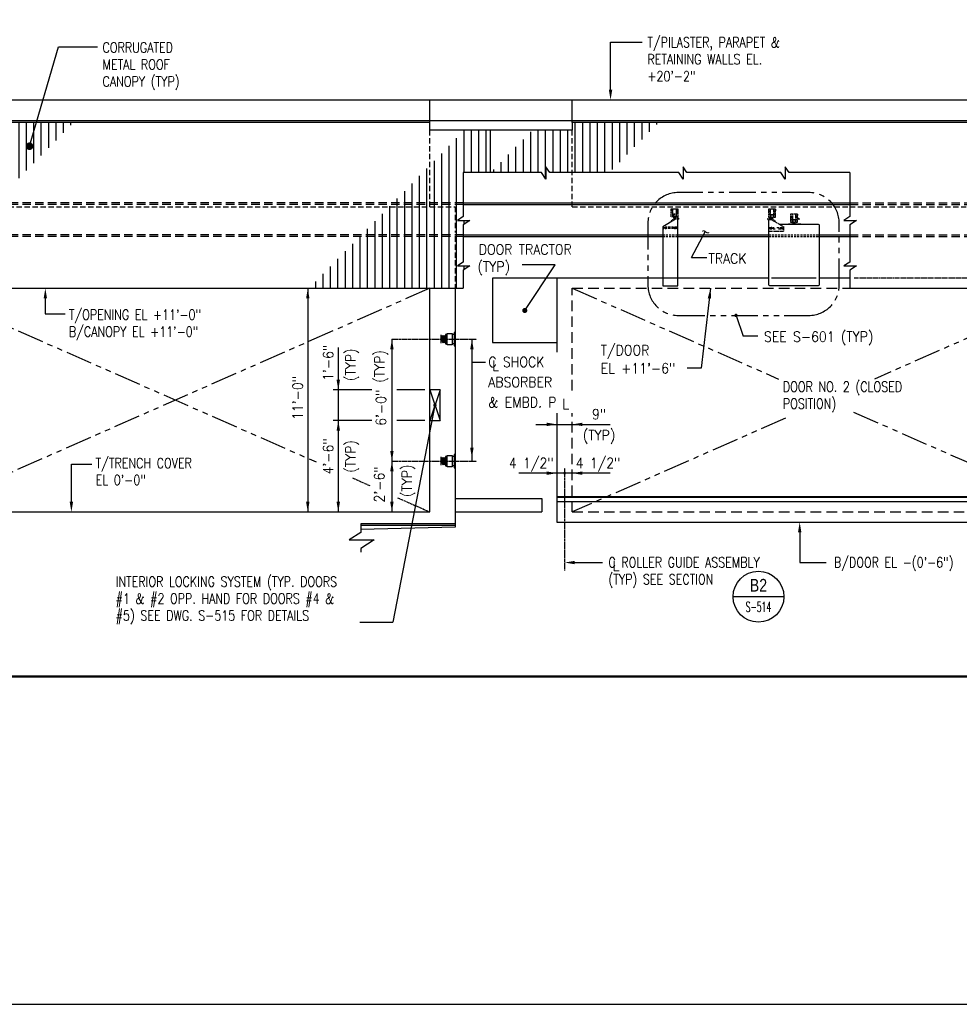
# Model space of a CAD drawing. Header units: inches. Extents: x -9715 to 32893, y -15613 to -1138.
# Tile 72 of 256: x 7546 to 8100, y -9939 to -9358. Entities that reach past the tile are written whole.
import ezdxf
from ezdxf.enums import TextEntityAlignment as Align

# ---------------------------------------------------------------- set-up
doc = ezdxf.new("R2010")
doc.units = ezdxf.units.IN
doc.header["$MEASUREMENT"] = 0
for name, pattern in [('CENTER', [2, 1.25, -0.25, 0.25, -0.25]), ('DASHED', [0.75, 0.5, -0.25]), ('DASHED2', [0.375, 0.25, -0.125]), ('HIDDEN', [0.375, 0.25, -0.125]), ('HIDDEN2', [0.1875, 0.125, -0.0625]), ('PHANTOM2', [1.25, 0.625, -0.125, 0.125, -0.125, 0.125, -0.125])]:
    doc.linetypes.add(name, pattern=pattern)
doc.layers.get('0').update_dxf_attribs({"color": 252})
doc.layers.get('DEFPOINTS').update_dxf_attribs({"color": 11})
for name, color, linetype in [('A-Sect-Iden', 2, 'Continuous'), ('S-ANNO-DIMS', 2, 'Continuous'), ('S-ANNO-SYMB', 2, 'Continuous'), ('S-ANNO-TEXT', 2, 'Continuous'), ('S1', 2, 'Continuous'), ('S2', 7, 'Continuous'), ('S4', 2, 'Continuous'), ('S5', 1, 'Continuous'), ('S6', 1, 'Continuous'), ('S7', 2, 'Continuous')]:
    doc.layers.add(name, color=color, linetype=linetype)
doc.styles.add('125', font='romans.shx', dxfattribs={"width": 0.8, "height": 2})
doc.styles.add('ROMANS', font='ROMANS.shx', dxfattribs={"width": 0.8})
doc.styles.add('SX-FRAC', font='SX-FRAC.shx', dxfattribs={"width": 0.9, "height": 14})
doc.styles.add('TITTEXTL', font='swiss.ttf', dxfattribs={"width": 0.8})
doc.dimstyles.new('dim', dxfattribs={"dimscale": 48, "dimtxt": 12, "dimasz": 0.125, "dimexe": 0.0625, "dimexo": 0.0625, "dimgap": 0.0625, "dimtad": 1, "dimdec": 4, "dimzin": 3, "dimdsep": 46, "dimlunit": 4, "dimtxsty": '125', "dimcen": 0.125, "dimclrd": 1, "dimclre": 1, "dimclrt": 256, "dimadec": 0, "dimazin": 0, "dimtfac": 1, "dimtdec": 4, "dimtix": 1, "dimtofl": 0, "dimtmove": 2, "dimatfit": 3, "dimfxl": 6, "dimtvp": 0.5, "dimtolj": 1, "dimtzin": 3, "dimarcsym": 0})

# ---------------------------------------------------------------- blocks, each defined once
blk = doc.blocks.new('*X143')
at = {"color": 0}
for p, q in [((1023.8, 1132.2), (1023.8, 1255.9)), ((1032.5, 1141.1), (1032.5, 1255.9)), ((1041.2, 1150), (1041.2, 1255.9)), ((1146.2, 1161), (1146.2, 1256.7)), ((1155, 1161), (1155, 1260.8)), ((1163.8, 1161), (1163.8, 1260.8)), ((1172.5, 1161), (1172.5, 1260.8)), ((1181.2, 1161), (1181.2, 1260.8)), ((1190, 1161), (1190, 1260.8)), ((1198.8, 1161), (1198.8, 1260.8)), ((1207.5, 1161), (1207.5, 1260.8)), ((1216.2, 1161), (1216.2, 1260.8)), ((1225, 1161), (1225, 1260.8)), ((1233.8, 1168.4), (1233.8, 1260.8)), ((1242.5, 1177.3), (1242.5, 1260.8)), ((1251.2, 1186.2), (1251.2, 1260.8)), ((1260, 1195.1), (1260, 1260.8)), ((1268.8, 1204), (1268.8, 1260.8)), ((1277.5, 1250.8), (1277.5, 1260.8)), ((1286.2, 1221.8), (1286.2, 1260.8)), ((1295, 1230.7), (1295, 1260.8)), ((1303.8, 1239.6), (1303.8, 1260.8)), ((1312.5, 1248.5), (1312.5, 1260.8)), ((1321.2, 1257.4), (1321.2, 1260.8)), ((1015, 1123.3), (1015, 1249.5)), ((1137.5, 1077), (1137.5, 1247.8)), ((1277.5, 1212.9), (1277.5, 1250.8)), ((1006.2, 1114.4), (1006.2, 1240.6)), ((1128.8, 1077), (1128.8, 1238.9)), ((988.7, 1096.6), (988.7, 1222.8)), ((997.5, 1105.5), (997.5, 1231.7)), ((1111.2, 1077), (1111.2, 1221.2)), ((1120, 1077), (1120, 1230)), ((980, 1087.7), (980, 1213.9)), ((1102.5, 1077), (1102.5, 1212.3)), ((971.2, 1078.8), (971.2, 1205)), ((1093.8, 1077), (1093.8, 1203.4)), ((953.7, 1077), (953.7, 1187.2)), ((962.5, 1077), (962.5, 1196.1)), ((1076.2, 1077), (1076.2, 1185.6)), ((1085, 1077), (1085, 1194.5)), ((945, 1077), (945, 1178.3)), ((1067.5, 1077), (1067.5, 1176.7)), ((936.2, 1077), (936.2, 1169.4)), ((1058.8, 1077), (1058.8, 1167.8)), ((918.7, 1077), (918.7, 1151.6)), ((927.5, 1077), (927.5, 1160.5)), ((1050, 1077), (1050, 1158.9)), ((1146.2, 1079.4), (1146.2, 1161)), ((1155, 1088.3), (1155, 1161)), ((1163.8, 1097.2), (1163.8, 1161)), ((1172.5, 1106.1), (1172.5, 1161)), ((1181.2, 1115), (1181.2, 1161)), ((1190, 1123.9), (1190, 1161)), ((1198.8, 1132.8), (1198.8, 1161)), ((1207.5, 1141.7), (1207.5, 1161)), ((1216.2, 1150.6), (1216.2, 1161)), ((1225, 1159.5), (1225, 1161)), ((910, 1077), (910, 1142.7)), ((901.2, 1077), (901.2, 1133.8)), ((883.7, 1077), (883.7, 1116.1)), ((892.5, 1077), (892.5, 1124.9)), ((875, 1077), (875, 1107.2)), ((866.2, 1077), (866.2, 1098.3)), ((857.5, 1077), (857.5, 1089.4)), ((840, 1065), (840, 1071.6)), ((848.7, 1077), (848.7, 1080.5)), ((848.7, 1065), (848.7, 1077)), ((857.5, 1065), (857.5, 1077)), ((866.2, 1065), (866.2, 1077)), ((875, 1065), (875, 1077)), ((883.7, 1065), (883.7, 1077)), ((892.5, 1065), (892.5, 1077)), ((901.2, 1065), (901.2, 1077)), ((910, 1065), (910, 1077)), ((918.7, 1065), (918.7, 1077)), ((927.5, 1065), (927.5, 1077)), ((936.2, 1065), (936.2, 1077)), ((945, 1065), (945, 1077)), ((953.7, 1065), (953.7, 1077)), ((962.5, 1069.9), (962.5, 1077)), ((1050, 1065), (1050, 1077)), ((1058.8, 1065), (1058.8, 1077)), ((1067.5, 1065), (1067.5, 1077)), ((1076.2, 1065), (1076.2, 1077)), ((1085, 1065), (1085, 1077)), ((1093.8, 1065), (1093.8, 1077)), ((1102.5, 1065), (1102.5, 1077)), ((1111.2, 1065), (1111.2, 1077)), ((1120, 1065), (1120, 1077)), ((1128.8, 1065), (1128.8, 1077)), ((1137.5, 1070.5), (1137.5, 1077))]:
    blk.add_line(p, q, dxfattribs=at)
blk = doc.blocks.new('*X144')
at = {"color": 0}
for p, q in [((1785, 1201.7), (1785, 1251)), ((1793.8, 1201.7), (1793.8, 1251.8)), ((1802.5, 1201.7), (1802.5, 1251.8)), ((1811.2, 1201.7), (1811.2, 1251.8)), ((1767.5, 1128), (1767.5, 1233.2)), ((1776.2, 1110.2), (1776.2, 1242.1)), ((1758.8, 1128), (1758.8, 1224.3)), ((1750, 1128), (1750, 1215.4)), ((1732.5, 1166), (1732.5, 1197.6)), ((1741.2, 1166), (1741.2, 1206.5)), ((1723.8, 1166), (1723.8, 1188.7)), ((1715, 1166), (1715, 1179.8)), ((1706.2, 1166), (1706.2, 1170.9)), ((1706.2, 1164), (1706.2, 1166)), ((1706.2, 1128), (1706.2, 1164)), ((1715, 1164), (1715, 1166)), ((1715, 1128), (1715, 1164)), ((1723.8, 1164), (1723.8, 1166)), ((1723.8, 1128), (1723.8, 1164)), ((1732.5, 1164), (1732.5, 1166)), ((1732.5, 1128), (1732.5, 1164)), ((1741.2, 1164), (1741.2, 1166)), ((1741.2, 1128), (1741.2, 1164)), ((1688.8, 1128), (1688.8, 1153.1)), ((1697.5, 1128), (1697.5, 1162)), ((1680, 1128), (1680, 1144.2)), ((1785, 1140.7), (1785, 1145.2)), ((1671.2, 1128), (1671.2, 1135.3)), ((1671.2, 1126), (1671.2, 1128)), ((1680, 1126), (1680, 1128)), ((1688.8, 1126), (1688.8, 1128)), ((1697.5, 1126), (1697.5, 1128)), ((1706.2, 1126), (1706.2, 1128)), ((1715, 1126), (1715, 1128)), ((1723.8, 1126), (1723.8, 1128)), ((1732.5, 1126), (1732.5, 1128)), ((1741.2, 1126), (1741.2, 1128)), ((1750, 1126), (1750, 1128)), ((1758.8, 1126), (1758.8, 1128)), ((1767.5, 1126), (1767.5, 1128)), ((1653.8, 1065), (1653.8, 1117.5)), ((1662.5, 1126), (1662.5, 1126.4)), ((1662.5, 1065), (1662.5, 1126)), ((1671.2, 1065), (1671.2, 1126)), ((1680, 1065), (1680, 1126)), ((1688.8, 1065), (1688.8, 1126)), ((1697.5, 1065), (1697.5, 1126)), ((1706.2, 1065), (1706.2, 1126)), ((1715, 1065), (1715, 1126)), ((1723.8, 1065), (1723.8, 1126)), ((1732.5, 1065.7), (1732.5, 1126)), ((1741.2, 1074.6), (1741.2, 1126)), ((1750, 1083.5), (1750, 1126)), ((1758.8, 1092.4), (1758.8, 1126)), ((1767.5, 1101.3), (1767.5, 1126)), ((1645, 1065), (1645, 1108.7)), ((1776.2, 1065), (1776.2, 1110.2)), ((1636.2, 1065), (1636.2, 1099.8)), ((1758.8, 1065), (1758.8, 1092.4)), ((1767.5, 1065), (1767.5, 1101.3)), ((1618.8, 1065), (1618.8, 1082)), ((1627.5, 1065), (1627.5, 1090.9)), ((1750, 1065), (1750, 1083.5)), ((1785, 1087.2), (1785, 1091.6)), ((1610, 1065), (1610, 1073.1)), ((1741.2, 1065), (1741.2, 1074.6)), ((1732.5, 1065), (1732.5, 1065.7))]:
    blk.add_line(p, q, dxfattribs=at)
blk = doc.blocks.new('*X145')
at = {"color": 0}
for p, q in [((1916.2, 1201.7), (1916.2, 1260.8)), ((1925, 1201.7), (1925, 1260.8)), ((1933.8, 1201.7), (1933.8, 1260.8)), ((1942.5, 1201.7), (1942.5, 1260.8)), ((1951.2, 1201.7), (1951.2, 1260.8)), ((1960, 1205.1), (1960, 1260.8)), ((1968.8, 1214), (1968.8, 1260.8)), ((1977.5, 1222.9), (1977.5, 1260.8)), ((1986.2, 1231.8), (1986.2, 1260.8)), ((1995, 1240.7), (1995, 1260.8)), ((2003.8, 1249.6), (2003.8, 1260.8)), ((2012.5, 1258.5), (2012.5, 1260.8)), ((1863.8, 1201.7), (1863.8, 1249.6)), ((1872.5, 1201.7), (1872.5, 1251.8)), ((1881.2, 1194.4), (1881.2, 1251.8)), ((1890, 1201.7), (1890, 1251.8)), ((1898.8, 1201.7), (1898.8, 1251.8)), ((1907.5, 1201.7), (1907.5, 1251.8)), ((1846.2, 1201.7), (1846.2, 1231.8)), ((1855, 1201.7), (1855, 1240.7)), ((1837.5, 1201.7), (1837.5, 1222.9)), ((1828.8, 1201.7), (1828.8, 1214)), ((1820, 1201.7), (1820, 1205.2))]:
    blk.add_line(p, q, dxfattribs=at)
blk = doc.blocks.new('Anno_Section_A2')
at = {"color": 0, "linetype": 'ByBlock', "lineweight": -2}
blk.add_line((2.5, 0), (-2.5, 0), dxfattribs=at)
blk.add_circle((0, 0), 2.5, dxfattribs=at)
at = {"color": 0, "linetype": 'ByBlock', "lineweight": -2, "style": 'ROMANS', "width": 0.8}
blk.add_attdef('NUMBER', text='', height=1, dxfattribs=at).set_placement((0, 0.5), align=Align.CENTER)
blk.add_attdef('SHEET', text='', height=0.75, dxfattribs=at).set_placement((0, -0.5), align=Align.TOP_CENTER)

msp = doc.modelspace()

# ---------------------------------------------------------------- linework, layer by layer
at = {"layer": 'A-Sect-Iden'}
msp.add_line((7142.50397, -9416.98106), (8443.85496, -9416.98106), dxfattribs=at)
msp.add_lwpolyline([(8497.25432, -9459.98257, 4, 4, 0), (8497.25432, -9447.98257, 0, 0, 0), (7116.76623, -9447.98257, 0, 0, 0)], format="xyseb", dxfattribs=at)
at = {"layer": 'DEFPOINTS'}
msp.add_lwpolyline([(7061, -9938.63736), (8501, -9938.63736), (8501, -8954.63736), (7061, -8954.63736)], close=True, dxfattribs=at)
at = {"layer": 'S-ANNO-SYMB', "const_width": 1.344}
msp.add_lwpolyline([(7081.23597, -9745.18332), (8443.36552, -9745.18332)], dxfattribs=at)
at = {"layer": 'S1', "color": 2}
for p, q in [((7130.26908, -9404.96483), (8301.28909, -9404.96483)), ((7788.06118, -9418.21483), (7788.06118, -9404.96483)), ((7872.06118, -9418.21483), (7872.06118, -9404.96483)), ((7803.06118, -9516.08983), (7803.06118, -9657.08983)), ((7803.06118, -9655.08983), (7747.35222, -9655.08983)), ((7803.06118, -9656.08983), (7747.35222, -9656.08983)), ((7803.06118, -9657.08983), (7747.36822, -9658.42498))]:
    msp.add_line(p, q, dxfattribs=at)
at = {"layer": 'S1', "color": 2, "linetype": 'HIDDEN2', "ltscale": 25}
for p, q in [((7788.06118, -9468.08983), (7788.06118, -9422.71483)), ((7872.06118, -9468.08983), (7872.06118, -9422.71483)), ((7872.06118, -9468.08983), (8035.77257, -9468.08983)), ((7803.06118, -9485.53091), (7803.06118, -9516.08983))]:
    msp.add_line(p, q, dxfattribs=at)
at = {"layer": 'S1', "color": 1, "linetype": 'PHANTOM2', "ltscale": 25}
for p, q in [((7488.06118, -9516.08983), (7721.03643, -9618.59894)), ((7788.06118, -9516.08983), (7488.06118, -9648.08983)), ((7872.06118, -9516.08983), (7993.78355, -9569.64767)), ((8117.15246, -9540.24967), (8050.33882, -9569.64767)), ((7997.88033, -9592.7294), (7872.06118, -9648.08983)), ((8038.00807, -9589.10646), (8172.06118, -9648.08983))]:
    msp.add_line(p, q, dxfattribs=at)
at = {"layer": 'S1', "color": 2, "linetype": 'Continuous'}
for p, q in [((7788.06118, -9576.08983), (7788.06118, -9516.08983)), ((7788.06118, -9648.08983), (7788.06118, -9594.08983)), ((7803.06118, -9640.08983), (7854.06118, -9640.08983)), ((7854.06118, -9640.08983), (7854.06118, -9648.08983)), ((7488.06118, -9648.08983), (7788.06118, -9648.08983)), ((7803.06118, -9648.08983), (7854.06118, -9648.08983))]:
    msp.add_line(p, q, dxfattribs=at)
at = {"layer": 'S1', "color": 2, "linetype": 'HIDDEN', "ltscale": 25}
for p, q in [((7872.06118, -9516.08983), (8035.77257, -9516.08983)), ((7872.06118, -9576.41744), (7872.06118, -9516.08983)), ((7872.06118, -9648.08983), (7872.06118, -9589.84634)), ((7872.06118, -9648.08983), (8172.06118, -9648.08983))]:
    msp.add_line(p, q, dxfattribs=at)
at = {"layer": 'S1', "color": 1}
for p, q in [((7794.06118, -9576.08983), (7788.06118, -9594.08983)), ((7788.06118, -9576.08983), (7794.06118, -9594.08983))]:
    msp.add_line(p, q, dxfattribs=at)
at = {"layer": 'S1', "color": 2, "linetype": 'HIDDEN2', "ltscale": 25}
for points in [[(7488.06118, -9468.08983), (7803.06118, -9468.08983), (7803.06118, -9483.07639)], [(8035.77257, -9468.08983), (8187.06118, -9468.08983), (8187.06118, -9483.70625)]]:
    msp.add_lwpolyline(points, dxfattribs=at)
at = {"layer": 'S1', "color": 3, "linetype": 'Continuous'}
for points in [[(7788.06118, -9594.08983), (7788.06118, -9576.08983)], [(7794.06118, -9594.08983), (7794.06118, -9576.08983)]]:
    msp.add_lwpolyline(points, dxfattribs=at)
at = {"layer": 'S1', "color": 3}
for points in [[(7794.06118, -9576.08983), (7788.06118, -9576.08983)], [(7788.06118, -9594.08983), (7794.06118, -9594.08983)]]:
    msp.add_lwpolyline(points, dxfattribs=at)
at = {"layer": 'S1', "color": 2, "const_width": 1}
msp.add_lwpolyline([(7790.56118, -9585.08983, 1), (7791.56118, -9585.08983, 1)], format="xyb", close=True, dxfattribs=at)
at = {"layer": 'S1', "color": 1}
msp.add_lwpolyline([(7747.35222, -9655.08983), (7747.35222, -9660.11963), (7740.47722, -9664.49463), (7755.16472, -9664.49463), (7747.35222, -9669.65088), (7747.35222, -9671.72568)], dxfattribs=at)
at = {"layer": 'S2', "color": 5}
for p, q in [((7788.06118, -9418.21483), (7488.06118, -9418.21483)), ((7788.06118, -9422.71483), (7788.06118, -9418.21483)), ((7823.56118, -9422.71483), (7788.06118, -9422.71483)), ((7084.56118, -9516.08983), (7807.74765, -9516.08983)), ((8035.77257, -9516.08983), (8301.48043, -9516.08983))]:
    msp.add_line(p, q, dxfattribs=at)
at = {"layer": 'S2', "color": 5, "linetype": 'Continuous'}
msp.add_line((7823.56118, -9422.71483), (7823.56118, -9447.77203), dxfattribs=at)
at = {"layer": 'S2', "color": 3, "linetype": 'DASHED', "ltscale": 10}
for p, q in [((7807.74765, -9465.58983), (7108.56118, -9465.58983)), ((7807.74765, -9466.58983), (7108.56118, -9466.58983)), ((8035.77257, -9465.58983), (8301.48043, -9465.58983)), ((8035.77257, -9466.58983), (8301.48043, -9466.58983)), ((7807.74765, -9484.58983), (7108.56118, -9484.58983)), ((7807.74765, -9485.58983), (7108.56118, -9485.58983)), ((8035.77257, -9484.58983), (8301.48043, -9484.58983)), ((8035.77257, -9485.58983), (8301.48043, -9485.58983))]:
    msp.add_line(p, q, dxfattribs=at)
at = {"layer": 'S2', "color": 3, "linetype": 'Continuous'}
for p, q in [((7807.74765, -9465.58983), (8035.77257, -9465.58983)), ((7807.74765, -9466.58983), (8035.77257, -9466.58983)), ((7932.9255, -9475.22877), (7925.4255, -9479.72877)), ((7807.74765, -9484.58983), (7925.4255, -9484.58983)), ((7807.74765, -9485.58983), (7925.4255, -9485.58983)), ((7934.4255, -9484.58983), (7987.89492, -9484.58983)), ((7934.4255, -9485.58983), (7987.89492, -9485.58983)), ((8017.89492, -9484.58983), (8035.77257, -9484.58983)), ((8017.89492, -9485.58983), (8035.77257, -9485.58983))]:
    msp.add_line(p, q, dxfattribs=at)
at = {"layer": 'S2', "color": 3, "linetype": 'HIDDEN', "ltscale": 2}
for p, q in [((7930.4255, -9469.1122), (7934.4255, -9469.1122)), ((7930.4255, -9469.1122), (7930.4255, -9470.1122)), ((7930.4255, -9473.8622), (7930.4255, -9469.1122)), ((7930.4255, -9470.1122), (7930.47055, -9470.1122)), ((7930.96833, -9470.56513), (7930.99775, -9470.87633)), ((7930.99775, -9470.87633), (7931.15409, -9472.52986)), ((7931.4255, -9473.8622), (7931.4255, -9469.1122)), ((7933.4255, -9469.1122), (7933.4255, -9473.8622)), ((7933.85326, -9470.87633), (7933.69692, -9472.52986)), ((7933.88268, -9470.56513), (7933.85326, -9470.87633)), ((7934.4255, -9469.1122), (7934.4255, -9473.8622)), ((7987.89492, -9469.30533), (7987.89492, -9474.05533)), ((7991.89492, -9469.30533), (7987.89492, -9469.30533)), ((7988.43775, -9470.75826), (7988.62351, -9472.72299)), ((7988.89492, -9469.30533), (7988.89492, -9474.05533)), ((7990.89492, -9474.05533), (7990.89492, -9469.30533)), ((7991.3521, -9470.75826), (7991.16633, -9472.72299)), ((7991.89492, -9470.30533), (7991.84988, -9470.30533)), ((7991.89492, -9474.05533), (7991.89492, -9469.30533)), ((7991.89492, -9469.30533), (7991.89492, -9470.30533)), ((7934.4255, -9473.8622), (7930.4255, -9473.8622)), ((7932.78701, -9474.72877), (7930.52452, -9476.08626)), ((7930.78177, -9476.51501), (7930.52452, -9476.08626)), ((7931.40298, -9472.75633), (7933.4255, -9472.75633)), ((7931.4255, -9472.3622), (7931.76178, -9473.8622)), ((7933.4255, -9472.3622), (7931.4255, -9472.3622)), ((7934.9255, -9474.72877), (7932.78701, -9474.72877)), ((7934.9255, -9475.22877), (7932.9255, -9475.22877)), ((7933.4255, -9472.3622), (7933.08922, -9473.8622)), ((7934.9255, -9475.22877), (7934.9255, -9474.72877)), ((7987.39492, -9474.9219), (7989.53341, -9474.9219)), ((7987.39492, -9475.4219), (7987.39492, -9474.9219)), ((7987.39492, -9475.4219), (7989.39492, -9475.4219)), ((7987.89492, -9474.05533), (7991.89492, -9474.05533)), ((7988.89492, -9472.55533), (7990.89492, -9472.55533)), ((7988.89492, -9472.55533), (7989.2312, -9474.05533)), ((7990.91744, -9472.94946), (7988.89492, -9472.94946)), ((7989.39492, -9475.4219), (7996.89492, -9479.9219)), ((7989.53341, -9474.9219), (7991.7959, -9476.27939)), ((7990.89492, -9472.55533), (7990.55864, -9474.05533)), ((7991.53865, -9476.70814), (7991.7959, -9476.27939)), ((8000.89492, -9472.2969), (8000.89492, -9477.0469)), ((8004.89492, -9472.2969), (8000.89492, -9472.2969)), ((8001.43775, -9473.74983), (8001.62351, -9475.71456)), ((8001.89492, -9472.2969), (8001.89492, -9477.0469)), ((8001.89492, -9475.5469), (8002.2312, -9477.0469)), ((8001.89492, -9475.5469), (8003.89492, -9475.5469)), ((8003.91744, -9475.94103), (8001.89492, -9475.94103)), ((8003.89492, -9475.5469), (8003.55864, -9477.0469)), ((8003.89492, -9477.0469), (8003.89492, -9472.2969)), ((8004.3521, -9473.74983), (8004.16633, -9475.71456)), ((8004.89492, -9473.2969), (8004.84988, -9473.2969)), ((8004.89492, -9472.2969), (8004.89492, -9473.2969)), ((8004.89492, -9477.0469), (8004.89492, -9472.2969)), ((7987.89492, -9482.4219), (7996.89492, -9482.4219)), ((7996.89492, -9482.4219), (7996.89492, -9479.9219)), ((7999.62449, -9478.0469), (8007.03082, -9478.0469)), ((8000.89492, -9477.0469), (8004.89492, -9477.0469)), ((8002.89492, -9477.0469), (8000.89492, -9477.0469))]:
    msp.add_line(p, q, dxfattribs=at)
at = {"layer": 'S2', "color": 1, "linetype": 'HIDDEN', "ltscale": 5}
for p, q in [((7925.91696, -9480.35377), (7925.91696, -9480.60377)), ((7933.68405, -9480.10377), (7926.16696, -9480.10377)), ((7933.68405, -9480.85377), (7926.16696, -9480.85377)), ((7933.93405, -9480.35377), (7933.93405, -9480.60377)), ((7988.63638, -9480.2969), (7991.21093, -9480.2969)), ((7988.63638, -9481.0469), (7992.03378, -9481.0469)), ((7992.70702, -9480.2969), (7996.15346, -9480.2969)), ((7993.75429, -9481.0469), (7996.15346, -9481.0469)), ((7925.4255, -9484.59342), (7934.4255, -9484.5888)), ((7925.4255, -9485.58983), (7934.4255, -9485.58983)), ((7987.89492, -9484.57838), (8017.89492, -9484.57838)), ((7987.89492, -9485.57838), (8017.89492, -9485.57838))]:
    msp.add_line(p, q, dxfattribs=at)
at = {"layer": 'S2', "color": 3, "linetype": 'HIDDEN'}
msp.add_line((7987.89492, -9482.4219), (7989.89492, -9482.4219), dxfattribs=at)
at = {"layer": 'S2', "color": 1, "linetype": 'HIDDEN'}
for p, q in [((7988.38638, -9480.5469), (7988.38638, -9480.7969)), ((7996.40346, -9480.5469), (7996.40346, -9480.7969))]:
    msp.add_line(p, q, dxfattribs=at)
at = {"layer": 'S2', "color": 4, "linetype": 'Continuous'}
for p, q in [((7925.4255, -9510.08983), (7825.06118, -9510.08983)), ((7825.06118, -9510.08983), (7825.06118, -9548.08983)), ((7863.06118, -9510.08983), (7863.06118, -9553.83247)), ((7987.89492, -9510.08983), (7934.4255, -9510.08983)), ((8035.77257, -9510.08983), (8017.89492, -9510.08983)), ((7825.06118, -9548.08983), (7863.06118, -9548.08983)), ((7863.06118, -9589.83427), (7863.06118, -9654.08983)), ((7863.06118, -9654.08983), (8178.06118, -9654.08983))]:
    msp.add_line(p, q, dxfattribs=at)
at = {"layer": 'S2', "color": 4, "linetype": 'DASHED2'}
for p, q in [((7934.4255, -9510.08983), (7925.4255, -9510.08983)), ((8015.98326, -9510.08983), (7989.57331, -9510.08983))]:
    msp.add_line(p, q, dxfattribs=at)
at = {"layer": 'S2', "color": 4, "linetype": 'DASHED'}
msp.add_line((8178.06118, -9510.08983), (8038.29794, -9510.08983), dxfattribs=at)
at = {"layer": 'S2', "color": 2}
for p, q in [((7794.84243, -9545.14209), (7795.76554, -9548.33983)), ((7797.2597, -9545.33983), (7794.84243, -9545.33983)), ((7795.029, -9543.83983), (7796.32804, -9548.33983)), ((7795.5915, -9543.83983), (7796.89054, -9548.33983)), ((7796.154, -9543.83983), (7797.2597, -9547.67006)), ((7796.7165, -9543.83983), (7797.2597, -9545.72151)), ((7797.2597, -9543.27733), (7797.2597, -9548.90233)), ((7798.35095, -9543.27733), (7797.2597, -9543.27733)), ((7798.35095, -9542.71483), (7801.19931, -9542.71483)), ((7798.35095, -9549.46483), (7798.35095, -9542.71483)), ((7801.19931, -9542.71483), (7801.19931, -9549.46483)), ((7797.2597, -9546.83983), (7794.84243, -9546.83983)), ((7797.2597, -9548.90233), (7798.35095, -9548.90233)), ((7801.19931, -9549.46483), (7798.35095, -9549.46483)), ((7795.029, -9615.83983), (7796.32804, -9620.33983)), ((7795.5915, -9615.83983), (7796.89054, -9620.33983)), ((7796.154, -9615.83983), (7797.2597, -9619.67006)), ((7796.7165, -9615.83983), (7797.2597, -9617.72151)), ((7797.2597, -9615.27733), (7797.2597, -9620.90233)), ((7798.35095, -9615.27733), (7797.2597, -9615.27733)), ((7798.35095, -9614.71483), (7801.19931, -9614.71483)), ((7798.35095, -9621.46483), (7798.35095, -9614.71483)), ((7801.19931, -9614.71483), (7801.19931, -9621.46483)), ((7794.84243, -9617.14209), (7795.76554, -9620.33983)), ((7797.2597, -9617.33983), (7794.84243, -9617.33983)), ((7797.2597, -9618.83983), (7794.84243, -9618.83983)), ((7797.2597, -9620.90233), (7798.35095, -9620.90233)), ((7801.19931, -9621.46483), (7798.35095, -9621.46483)), ((8178.06118, -9639.14305), (7863.06118, -9639.14305)), ((8178.06118, -9639.64305), (7863.06118, -9639.64305)), ((8178.06118, -9642.14305), (7863.06118, -9642.14305))]:
    msp.add_line(p, q, dxfattribs=at)
at = {"layer": 'S2', "color": 5}
msp.add_lwpolyline([(8301.48043, -9418.21483), (8256.06118, -9418.21483), (8256.06118, -9422.71483), (8172.06118, -9422.71483), (8172.06118, -9418.21483), (7872.06118, -9418.21483), (7872.06118, -9422.71483), (7823.56118, -9422.71483)], dxfattribs=at)
at = {"layer": 'S2', "color": 1}
for points in [[(7807.74765, -9447.77203), (7807.74765, -9473.8235), (7804.31015, -9476.011), (7811.6539, -9476.011), (7807.74765, -9478.58913), (7807.74765, -9500.61987), (7804.31015, -9502.80737), (7811.6539, -9502.80737), (7807.74765, -9505.3855), (7807.74765, -9516.08983)], [(8035.77257, -9447.77203), (7999.94871, -9447.77203), (7997.76121, -9444.33453), (7997.76121, -9451.67828), (7995.18308, -9447.77203), (7939.73142, -9447.77203), (7937.54392, -9444.33453), (7937.54392, -9451.67828), (7934.9658, -9447.77203), (7858.77166, -9447.77203), (7856.58416, -9444.33453), (7856.58416, -9451.67828), (7854.00603, -9447.77203), (7807.74765, -9447.77203)], [(8035.77257, -9447.77203), (8035.77257, -9473.8235), (8032.33507, -9476.011), (8039.67882, -9476.011), (8035.77257, -9478.58913), (8035.77257, -9500.61987), (8032.33507, -9502.80737), (8039.67882, -9502.80737), (8035.77257, -9505.3855), (8035.77257, -9516.08983)]]:
    msp.add_lwpolyline(points, dxfattribs=at)
at = {"layer": 'S2', "color": 3}
msp.add_lwpolyline([(7925.4255, -9479.72877), (7925.4255, -9514.58983), (7934.4255, -9514.58983), (7934.4255, -9475.22877)], dxfattribs=at)
msp.add_lwpolyline([(7987.89492, -9475.4219), (7987.89492, -9513.88857, 0.414213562), (7988.39492, -9514.38857), (8017.39492, -9514.38857, 0.414213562), (8017.89492, -9513.88857), (8017.89492, -9478.9219, 0.414213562), (8017.39492, -9478.4219), (7994.39492, -9478.4219)], format="xyb", dxfattribs=at)
at = {"layer": 'S2', "color": 3, "linetype": 'HIDDEN'}
for points in [[(7927.40048, -9480.86645), (7927.62431, -9480.47877), (7927.40048, -9480.09109), (7926.95282, -9480.09109), (7926.72899, -9480.47877), (7926.95282, -9480.86645)], [(7932.45053, -9480.86645), (7932.2267, -9480.47877), (7932.45053, -9480.09109), (7932.89819, -9480.09109), (7933.12201, -9480.47877), (7932.89819, -9480.86645)]]:
    msp.add_lwpolyline(points, close=True, dxfattribs=at)
at = {"layer": 'S2', "color": 3, "linetype": 'HIDDEN', "ltscale": 2}
for points in [[(7989.8699, -9481.05958), (7990.09372, -9480.6719), (7989.8699, -9480.28421), (7989.42224, -9480.28421), (7989.19841, -9480.6719), (7989.42224, -9481.05958)], [(7994.91995, -9481.05958), (7994.69612, -9480.6719), (7994.91995, -9480.28421), (7995.3676, -9480.28421), (7995.59143, -9480.6719), (7995.3676, -9481.05958)]]:
    msp.add_lwpolyline(points, close=True, dxfattribs=at)
at = {"layer": 'S2', "color": 2}
for points in [[(7794.56118, -9543.83983), (7794.56118, -9548.33983), (7794.84243, -9548.33983), (7794.84243, -9543.83983), (7794.56118, -9543.83983)], [(7802.35806, -9543.27733), (7801.19931, -9543.27733)], [(7803.06118, -9542.15233), (7802.35806, -9542.15233), (7802.35806, -9550.02733), (7803.06118, -9550.02733)], [(7802.35806, -9548.90233), (7801.19931, -9548.90233)], [(7794.56118, -9615.83983), (7794.56118, -9620.33983), (7794.84243, -9620.33983), (7794.84243, -9615.83983), (7794.56118, -9615.83983)], [(7802.35806, -9615.27733), (7801.19931, -9615.27733)], [(7803.06118, -9614.15233), (7802.35806, -9614.15233), (7802.35806, -9622.02733), (7803.06118, -9622.02733)], [(7802.35806, -9620.90233), (7801.19931, -9620.90233)]]:
    msp.add_lwpolyline(points, dxfattribs=at)
at = {"layer": 'S2', "color": 3, "linetype": 'HIDDEN', "ltscale": 2}
for centre, radius in [((7931.6695, -9469.32442), 0.13451), ((7933.18151, -9469.32442), 0.13451), ((7989.13892, -9469.51755), 0.13451), ((7990.65092, -9469.51755), 0.13451), ((7932.4255, -9474.3622), 0.5), ((7932.4255, -9474.3622), 0.25), ((7989.89492, -9474.55533), 0.5), ((7989.89492, -9474.55533), 0.25), ((8002.13892, -9472.50912), 0.13451), ((8003.65092, -9472.50912), 0.13451), ((8005.39361, -9475.12791), 0.5), ((8005.39361, -9475.12791), 0.25), ((7989.64607, -9480.6719), 0.48971), ((7995.14377, -9480.6719), 0.48971), ((8002.89492, -9477.5469), 0.5), ((8002.89492, -9477.5469), 0.25)]:
    msp.add_circle(centre, radius, dxfattribs=at)
at = {"layer": 'S2', "color": 3, "linetype": 'HIDDEN'}
for centre in [(7927.17665, -9480.47877), (7932.67436, -9480.47877)]:
    msp.add_circle(centre, 0.48971, dxfattribs=at)
at = {"layer": 'S2', "color": 3, "linetype": 'HIDDEN', "ltscale": 2}
for centre, radius, start, end in [((7930.47055, -9470.6122), 0.5, 5.40120453, 90), ((7934.38046, -9470.6122), 0.5, 90, 174.59879547), ((7987.93997, -9470.80533), 0.5, 5.40120453, 90), ((7991.84988, -9470.80533), 0.5, 90, 174.59879547), ((7931.40298, -9472.50633), 0.25, 185.40120453, 270), ((7933.44803, -9472.50633), 0.25, 270, 354.59879547), ((7988.8724, -9472.69946), 0.25, 185.40120453, 270), ((7990.91744, -9472.69946), 0.25, 270, 354.59879547), ((8000.93997, -9473.7969), 0.5, 5.40120453, 90), ((8001.8724, -9475.69103), 0.25, 185.40120453, 270), ((8003.91744, -9475.69103), 0.25, 270, 354.59879547), ((8004.84988, -9473.7969), 0.5, 90, 174.59879547)]:
    msp.add_arc(centre, radius, start, end, dxfattribs=at)
at = {"layer": 'S2', "color": 1, "linetype": 'HIDDEN', "ltscale": 5}
for centre, start, end in [((7926.16696, -9480.35377), 90, 180), ((7926.16696, -9480.60377), 180, 270), ((7933.68405, -9480.35377), 0, 90), ((7933.68405, -9480.60377), 270, 0)]:
    msp.add_arc(centre, 0.25, start, end, dxfattribs=at)
at = {"layer": 'S2', "color": 1, "linetype": 'HIDDEN'}
for centre, start, end in [((7988.63638, -9480.5469), 90, 180), ((7988.63638, -9480.7969), 180, 270), ((7996.15346, -9480.5469), 0, 90), ((7996.15346, -9480.7969), 270, 0)]:
    msp.add_arc(centre, 0.25, start, end, dxfattribs=at)
at = {"layer": 'S4', "color": 1, "linetype": 'PHANTOM2', "ltscale": 25}
msp.add_lwpolyline([(7934.66327, -9532.09415), (8011.58173, -9532.09415, 0.414213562), (8029.58173, -9514.09415), (8029.58173, -9477.62401, 0.414213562), (8011.58173, -9459.62401), (7934.66327, -9459.62401, 0.414213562), (7916.66327, -9477.62401), (7916.66327, -9514.09415, 0.414213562)], format="xyb", close=True, dxfattribs=at)
at = {"layer": 'S5', "color": 1}
for p, q in [((7716.06118, -9516.08983), (7716.06118, -9648.08983)), ((7765.69193, -9546.08983), (7765.69193, -9648.08983)), ((7734.06118, -9551.05129), (7734.06118, -9648.08983)), ((7753.93917, -9576.08983), (7731.06118, -9576.08983)), ((7785.06118, -9576.08983), (7768.50997, -9576.08983)), ((7753.93917, -9594.08983), (7731.0486, -9594.08983)), ((7785.06118, -9594.08983), (7768.50997, -9594.08983))]:
    msp.add_line(p, q, dxfattribs=at)
at = {"layer": 'S5', "color": 1, "linetype": 'CENTER'}
for p, q in [((7765.69193, -9546.08983), (7815.87435, -9546.08983)), ((7765.69193, -9618.08983), (7815.87435, -9618.08983)), ((7742.39306, -9627.99585), (7752.61475, -9632.4934)), ((7768.99459, -9639.70053), (7788.06118, -9648.08983))]:
    msp.add_line(p, q, dxfattribs=at)
at = {"layer": 'S5', "color": 1, "linetype": 'ByBlock'}
for p, q in [((7850.66561, -9596.40567), (7894.48104, -9596.40567)), ((7867.56118, -9622.18298), (7867.56118, -9622.18298)), ((7894.48104, -9625.18298), (7840.64133, -9625.18298))]:
    msp.add_line(p, q, dxfattribs=at)
at = {"layer": 'S5', "color": 2}
for start, end in [(0, 180), (180, 0)]:
    msp.add_arc((7867.56118, -9625.18298), 0.5, start, end, dxfattribs=at)
at = {"layer": 'S5', "color": 1, "linetype": 'ByBlock'}
for points in [[(7715.06118, -9522.08983), (7717.06118, -9522.08983), (7716.06118, -9516.08983)], [(7764.69193, -9552.08983), (7766.69193, -9552.08983), (7765.69193, -9546.08983)], [(7735.06118, -9570.08983), (7733.06118, -9570.08983), (7734.06118, -9576.08983)], [(7733.06118, -9600.08983), (7735.06118, -9600.08983), (7734.06118, -9594.08983)], [(7857.06118, -9595.40567), (7857.06118, -9597.40567), (7863.06118, -9596.40567)], [(7878.06118, -9595.40567), (7878.06118, -9597.40567), (7872.06118, -9596.40567)], [(7764.69193, -9612.08983), (7766.69193, -9612.08983), (7765.69193, -9618.08983)], [(7764.69193, -9624.08983), (7766.69193, -9624.08983), (7765.69193, -9618.08983)], [(7857.06118, -9624.18298), (7857.06118, -9626.18298), (7863.06118, -9625.18298)], [(7878.06118, -9624.18298), (7878.06118, -9626.18298), (7872.06118, -9625.18298)], [(7715.06118, -9642.08983), (7717.06118, -9642.08983), (7716.06118, -9648.08983)], [(7733.06118, -9642.08983), (7735.06118, -9642.08983), (7734.06118, -9648.08983)], [(7764.69193, -9642.08983), (7766.69193, -9642.08983), (7765.69193, -9648.08983)]]:
    msp.add_solid(points, dxfattribs=at)
at = {"layer": 'S7', "color": 1}
for p, q in [((7894.66832, -9370.89108), (7913.37682, -9370.89108)), ((7894.66832, -9398.96483), (7894.66832, -9370.89108)), ((7551.9142, -9432.24276), (7568.94778, -9373.61111)), ((7568.94778, -9373.61111), (7592.07586, -9373.61111)), ((7942.43929, -9497.89618), (7950.67276, -9482.42371)), ((7942.43929, -9497.89618), (7951.39353, -9497.89618)), ((7561.24625, -9522.08983), (7561.24625, -9531.1735)), ((7561.24625, -9531.1735), (7572.93302, -9531.1735)), ((7968.66463, -9532.09415), (7972.95295, -9544.3231)), ((7812.87435, -9546.08983), (7812.87435, -9618.08983)), ((7981.57561, -9544.3231), (7972.95295, -9544.3231)), ((7812.87435, -9559.62996), (7820.86267, -9559.62996)), ((7791.06118, -9585.08983), (7766.16957, -9713.03195)), ((7576.62385, -9642.08983), (7576.62385, -9619.95693)), ((7576.62385, -9619.95693), (7588.6237, -9619.95693)), ((8006.23167, -9660.08983), (8006.23167, -9677.93863)), ((7873.56118, -9677.93863), (7889.90328, -9677.93863)), ((8006.23167, -9677.93863), (8021.89576, -9677.93863)), ((7746.79355, -9713.03195), (7766.16957, -9713.03195))]:
    msp.add_line(p, q, dxfattribs=at)
at = {"layer": 'S7', "color": 1, "linetype": 'CENTER'}
msp.add_line((7867.56118, -9622.36726), (7867.56118, -9682.64533), dxfattribs=at)
at = {"layer": 'S7', "color": 2}
for points, const_width in [([(7550.7892, -9432.24276, 1), (7553.0392, -9432.24276, 1)], 2.25), ([(7843.32186, -9529.20376, 1), (7844.82186, -9529.20376, 1)], 1.5), ([(7968.16463, -9532.09415, 1), (7969.16463, -9532.09415, 1)], 1)]:
    msp.add_lwpolyline(points, format="xyb", close=True, dxfattribs=dict(at, const_width=const_width))
at = {"layer": 'S7', "color": 1}
msp.add_lwpolyline([(7844.07186, -9529.20376), (7861.92124, -9502.32977), (7842.60962, -9502.32977)], dxfattribs=at)
for points in [[(7895.66832, -9398.96483), (7893.66832, -9398.96483), (7894.66832, -9404.96483)], [(7560.24625, -9522.08983), (7562.24625, -9522.08983), (7561.24625, -9516.08983)], [(7577.62385, -9642.08983), (7575.62385, -9642.08983), (7576.62385, -9648.08983)], [(8005.23167, -9660.08983), (8007.23167, -9660.08983), (8006.23167, -9654.08983)], [(7873.56118, -9678.93863), (7873.56118, -9676.93863), (7867.56118, -9677.93863)]]:
    msp.add_solid(points, dxfattribs=at)
at = {"layer": 'S7', "color": 1, "linetype": 'ByBlock'}
for points in [[(7811.87435, -9552.08983), (7813.87435, -9552.08983), (7812.87435, -9546.08983)], [(7811.87435, -9610.21099), (7813.87435, -9610.21099), (7812.87435, -9616.21099)]]:
    msp.add_solid(points, dxfattribs=at)

# ---------------------------------------------------------------- block references
at = {"layer": 'S-ANNO-SYMB'}
ref = msp.add_blockref('Anno_Section_A2', (7981.89989, -9698.09258), dxfattribs=dict(at, xscale=6, yscale=6, zscale=5.999999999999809))
ref.add_attrib('NUMBER', 'B2', dxfattribs={"layer": '0', "color": 0, "linetype": 'ByBlock', "lineweight": -2, "height": 7.5, "style": 'TITTEXTL', "width": 0.796875}).set_placement((7981.89989, -9695.09258, 125), align=Align.CENTER)
ref.add_attrib('SHEET', 'S-514', dxfattribs={"layer": '0', "color": 0, "linetype": 'ByBlock', "lineweight": -2, "height": 6, "style": 'ROMANS', "width": 0.55}).set_placement((7981.89989, -9701.09258, 125), align=Align.TOP_CENTER)
at = {"layer": 'S6', "color": 14, "xscale": 0.5, "yscale": 0.5, "zscale": 0.5}
for name in ['*X143', '*X145', '*X144']:
    msp.add_blockref(name, (6915.78535, -10048.60898), dxfattribs=at)

# ---------------------------------------------------------------- texts
at = {"layer": 'S-ANNO-TEXT', "ltscale": 20, "style": '125', "width": 0.9}
for s, height, p in [('DOOR TRACTOR', 6.0000003, (7816.92334, -9496.18038)), ('(TYP)', 6, (7816.14616, -9506.37554)), ('TRACK', 6, (7952.43949, -9501.51082)), ('SEE S-601 (TYP)', 6.0000003, (7985.16684, -9547.67546)), ('T/DOOR', 6, (7888.86018, -9555.66608)), ('C SHOCK', 6, (7822.59215, -9562.58419)), ('L', 6, (7824.94035, -9564.72857)), ('EL +11\'-6"', 6, (7888.86018, -9566.34551)), ('ABSORBER', 6, (7822.51681, -9574.46705)), ('& EMBD. P', 6, (7822.51681, -9586.36994)), ('L', 6, (7866.26413, -9587.39253)), ('L', 6, (7895.94965, -9682.85901))]:
    msp.add_text(s, height=height, dxfattribs=at).set_placement(p)
for s, p in [('1\'-6"', (7728.06118, -9560.08789)), ('(TYP)', (7741.6924, -9561.21523)), ('(TYP)', (7758.82798, -9562.18682)), ('11\'-0"', (7710.06118, -9580.84096)), ('4\'-6"', (7728.06118, -9615.32761)), ('(TYP)', (7741.6924, -9615.32761)), ('(TYP)', (7774.89769, -9629.69569))]:
    msp.add_text(s, height=6, rotation=90, dxfattribs=at).set_placement(p, align=Align.MIDDLE)
for s, p in [('6\'-0"', (7762.23064, -9597.25447)), ('2\'-6"', (7761.24169, -9642.51408))]:
    msp.add_text(s, height=6, rotation=90, dxfattribs=at).set_placement(p)
for s, p in [('9"', (7887.90357, -9590.40567)), ('4 1/2"', (7847.87334, -9619.18298)), ('4 1/2"', (7887.24902, -9619.18298))]:
    msp.add_text(s, height=6, dxfattribs=at).set_placement(p, align=Align.MIDDLE_CENTER)
msp.add_text('(TYP)', height=6, dxfattribs=at).set_placement((7887.90357, -9603.23691), align=Align.MIDDLE)
at = {"layer": 'S-ANNO-TEXT', "char_height": 6.0000003, "attachment_point": 1, "style": '125'}
for s, insert, width in [('CORRUGATED METAL ROOF CANOPY (TYP)', (7595.01813, -9371.03715), 56.3238412), ('T/PILASTER, PARAPET & RETAINING WALLS EL. +20\'-2"', (7916.39925, -9367.925), 87.6857182), ('T/OPENING EL +11\'-0" B/CANOPY EL +11\'-0"', (7575.15907, -9528.6735), 98.7428615), ('DOOR NO. 2 (CLOSED POSITION)', (7996.29714, -9571.18444), 77.1428606), ('T/TRENCH COVER EL 0\'-0"', (7590.93137, -9616.26304), 71.2285746), ('B/DOOR EL -(0\'-6")', (8026.46016, -9674.84608), 88.1568597), ('C ROLLER GUIDE ASSEMBLY (TYP) SEE SECTION ', (7893.39458, -9674.84608), 111.1413022), ('INTERIOR LOCKING SYSTEM (TYP. DOORS #1 & #2 OPP. HAND FOR DOORS #4 & #5) SEE DWG. S-515 FOR DETAILS', (7602.70836, -9686.20522), 149.9978028), ('{\\LPLATFORM NOT SHOWN FOR CLARITY}', (7418.98793, -9702.43408), 167.8199512)]:
    msp.add_mtext(s, dxfattribs=dict(at, insert=insert, width=width))
at = {"layer": 'S7', "color": 2, "style": 'SX-FRAC', "width": 0.9}
msp.add_text('~', height=7, rotation=165.54469684, dxfattribs=at).set_placement((7954.02135, -9480.14367))

# ---------------------------------------------------------------- leaders
at = {"layer": 'S-ANNO-DIMS'}
msp.add_leader([(7953.68182, -9516.08983), (7948.167, -9563.19934), (7939.76346, -9563.19934)], dimstyle='dim', override={"dimgap": 0.0625, "dimtad": 0}, dxfattribs=at)

doc.saveas('drawing.dxf')
